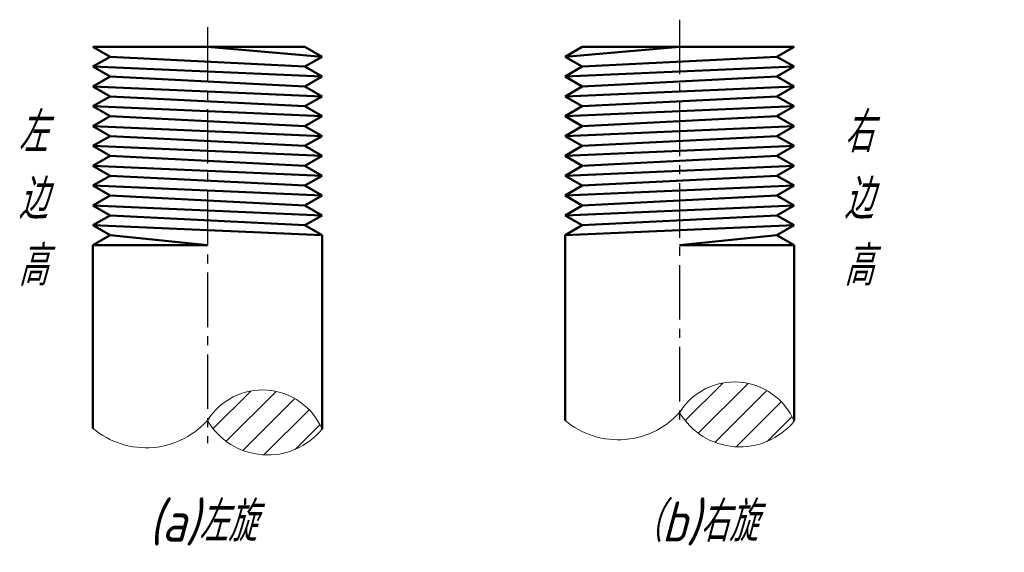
# Model space of a CAD drawing. Header units: millimetres. Extents: x 107.6 to 193.5, y 100.5 to 147.1.
import ezdxf

# ---------------------------------------------------------------- set-up
doc = ezdxf.new("R2010")
doc.units = ezdxf.units.MM
doc.header["$LTSCALE"] = 0.5
doc.linetypes.add('CENTER2', pattern=[28.575, 19.05, -3.175, 3.175, -3.175])
doc.layers.add('点画线层', color=3, linetype='CENTER2', lineweight=25)
doc.layers.add('粗实线层', color=1, linetype='Continuous', lineweight=50)
doc.layers.add('细实线层', color=7, linetype='Continuous')
doc.styles.add('工程斜体', font='gbeitc.shx', dxfattribs={"bigfont": 'gbcbig.shx'})

# ---------------------------------------------------------------- blocks, each defined once
blk = doc.blocks.new('df')
at = {"lineweight": 0, "ltscale": 0.5}
h = blk.add_hatch(dxfattribs=at)
h.set_pattern_fill('ANSI31', scale=0.5, style=0)
h.set_pattern_definition([(45, (-96.502, -183.788), (-1.122532, 1.122532), [])])
h.paths.add_polyline_path([(27.453, -19.155, 0.523738), (37.453, -19.917, 0.605111)])
h = blk.add_hatch(dxfattribs=at)
h.set_pattern_fill('ANSI31', scale=0.5, style=0)
h.set_pattern_definition([(45, (-137.7064, -184.4878), (-1.122532, 1.122532), [])])
h.paths.add_polyline_path([(-13.752, -19.855, 0.523738), (-3.752, -20.617, 0.605111)])
at = {"color": 7, "lineweight": 0, "ltscale": 0.5}
for centre, radius, start, end in [((32.253, -22.155), 5.661, 23.28403, 147.99849), ((-8.952, -22.855), 5.661, 23.28403, 147.99849), ((-19.114, -15.033), 7.211, 229.96771, 320.09841), ((22.091, -14.334), 7.211, 229.96771, 320.09841), ((32.717, -16.072), 6.1, 210.35572, 320.92681), ((-8.488, -16.772), 6.1, 210.35572, 320.92681)]:
    blk.add_arc(centre, radius, start, end, dxfattribs=at)
at = {"layer": '点画线层', "color": 7, "ltscale": 0.5}
for p, q in [((27.453, 15.145), (27.453, -19.855)), ((-13.752, 14.485), (-13.752, -21.855))]:
    blk.add_line(p, q, dxfattribs=at)
at = {"layer": '粗实线层', "color": 7, "ltscale": 0.5}
for p, q in [((-23.752, 12.777), (-22.252, 12.777)), ((-23.752, 12.777), (-22.252, 11.91)), ((-22.252, 12.777), (-5.252, 12.777)), ((-3.752, 11.91), (-13.752, 12.777)), ((-5.252, 12.777), (-3.752, 11.91)), ((18.953, 12.777), (17.453, 11.91)), ((17.453, 11.91), (27.453, 12.777)), ((35.953, 12.777), (18.953, 12.777)), ((37.453, 12.777), (35.953, 12.777)), ((37.453, 12.777), (35.953, 11.91)), ((-22.252, 11.91), (-23.752, 11.044)), ((-22.252, 11.91), (-5.252, 11.044)), ((-3.752, 11.91), (-5.252, 11.044)), ((17.453, 11.91), (18.953, 11.044)), ((35.953, 11.91), (18.953, 11.044)), ((35.953, 11.91), (37.453, 11.044)), ((-23.752, 11.044), (-22.252, 10.178)), ((-23.752, 11.044), (-3.752, 10.178)), ((-5.252, 11.044), (-3.752, 10.178)), ((18.953, 11.044), (17.453, 10.178)), ((37.453, 11.044), (17.453, 10.178)), ((37.453, 11.044), (35.953, 10.178)), ((-22.252, 10.178), (-23.752, 9.312)), ((-22.252, 10.178), (-5.252, 9.312)), ((-3.752, 10.178), (-5.252, 9.312)), ((17.453, 10.178), (18.953, 9.312)), ((35.953, 10.178), (18.953, 9.312)), ((35.953, 10.178), (37.453, 9.312)), ((-23.752, 9.312), (-22.252, 8.446)), ((-23.752, 9.312), (-3.752, 8.446)), ((-5.252, 9.312), (-3.752, 8.446)), ((18.953, 9.312), (17.453, 8.446)), ((37.453, 9.312), (17.453, 8.446)), ((37.453, 9.312), (35.953, 8.446)), ((-22.252, 8.446), (-23.752, 7.58)), ((-22.252, 8.446), (-5.252, 7.58)), ((-3.752, 8.446), (-5.252, 7.58)), ((17.453, 8.446), (18.953, 7.58)), ((35.953, 8.446), (18.953, 7.58)), ((35.953, 8.446), (37.453, 7.58)), ((-23.752, 7.58), (-22.252, 6.714)), ((-23.752, 7.58), (-3.752, 6.714)), ((-5.252, 7.58), (-3.752, 6.714)), ((18.953, 7.58), (17.453, 6.714)), ((37.453, 7.58), (17.453, 6.714)), ((37.453, 7.58), (35.953, 6.714)), ((-22.252, 6.714), (-23.752, 5.848)), ((-22.252, 6.714), (-5.252, 5.848)), ((-3.752, 6.714), (-5.252, 5.848)), ((17.453, 6.714), (18.953, 5.848)), ((35.953, 6.714), (18.953, 5.848)), ((35.953, 6.714), (37.453, 5.848)), ((-23.752, 5.848), (-22.252, 4.982)), ((-23.752, 5.848), (-3.752, 4.982)), ((-5.252, 5.848), (-3.752, 4.982)), ((18.953, 5.848), (17.453, 4.982)), ((37.453, 5.848), (17.453, 4.982)), ((37.453, 5.848), (35.953, 4.982)), ((-22.252, 4.982), (-23.752, 4.116)), ((-22.252, 4.982), (-5.252, 4.116)), ((-3.752, 4.982), (-5.252, 4.116)), ((17.453, 4.982), (18.953, 4.116)), ((35.953, 4.982), (18.953, 4.116)), ((35.953, 4.982), (37.453, 4.116)), ((-23.752, 4.116), (-22.252, 3.25)), ((-23.752, 4.116), (-3.752, 3.25)), ((-5.252, 4.116), (-3.752, 3.25)), ((18.953, 4.116), (17.453, 3.25)), ((37.453, 4.116), (17.453, 3.25)), ((37.453, 4.116), (35.953, 3.25)), ((-22.252, 3.25), (-23.752, 2.384)), ((-22.252, 3.25), (-5.252, 2.384)), ((-3.752, 3.25), (-5.252, 2.384)), ((17.453, 3.25), (18.953, 2.384)), ((35.953, 3.25), (18.953, 2.384)), ((35.953, 3.25), (37.453, 2.384)), ((-23.752, 2.384), (-22.252, 1.518)), ((-23.752, 2.384), (-3.752, 1.518)), ((-5.252, 2.384), (-3.752, 1.518)), ((18.953, 2.384), (17.453, 1.518)), ((37.453, 2.384), (17.453, 1.518)), ((37.453, 2.384), (35.953, 1.518)), ((-22.252, 1.518), (-23.752, 0.652)), ((-22.252, 1.518), (-5.252, 0.652)), ((-3.752, 1.518), (-5.252, 0.652)), ((17.453, 1.518), (18.953, 0.652)), ((35.953, 1.518), (18.953, 0.652)), ((35.953, 1.518), (37.453, 0.652)), ((-23.752, 0.652), (-22.252, -0.214)), ((-23.752, 0.652), (-3.752, -0.214)), ((-5.252, 0.652), (-3.752, -0.214)), ((18.953, 0.652), (17.453, -0.214)), ((37.453, 0.652), (17.453, -0.214)), ((37.453, 0.652), (35.953, -0.214)), ((-22.252, -0.214), (-23.752, -1.08)), ((-22.252, -0.214), (-5.252, -1.08)), ((-3.752, -0.214), (-5.252, -1.08)), ((17.453, -0.214), (18.953, -1.08)), ((35.953, -0.214), (18.953, -1.08)), ((35.953, -0.214), (37.453, -1.08)), ((-23.752, -1.08), (-22.252, -1.946)), ((-23.752, -1.08), (-3.752, -1.946)), ((-5.252, -1.08), (-3.752, -1.946)), ((18.953, -1.08), (17.453, -1.946)), ((37.453, -1.08), (17.453, -1.946)), ((37.453, -1.08), (35.953, -1.946)), ((-22.252, -1.946), (-23.752, -2.812)), ((-22.252, -1.946), (-5.252, -2.812)), ((-3.752, -1.946), (-5.252, -2.812)), ((17.453, -1.946), (18.953, -2.812)), ((35.953, -1.946), (18.953, -2.812)), ((35.953, -1.946), (37.453, -2.812)), ((-23.752, -2.812), (-22.252, -3.678)), ((-23.752, -2.812), (-3.752, -3.678)), ((-5.252, -2.812), (-3.752, -3.678)), ((18.953, -2.812), (17.453, -3.678)), ((37.453, -2.812), (17.453, -3.678)), ((37.453, -2.812), (35.953, -3.678)), ((-22.252, -3.678), (-23.752, -4.544)), ((-22.252, -3.678), (-13.752, -4.544)), ((-3.752, -3.678), (-3.752, -20.617)), ((17.453, -3.678), (17.453, -19.855)), ((35.953, -3.678), (27.453, -4.544)), ((35.953, -3.678), (37.453, -4.544)), ((-23.752, -4.544), (-13.752, -4.544)), ((-23.752, -4.544), (-23.752, -20.555)), ((37.453, -4.544), (27.453, -4.544)), ((37.453, -4.544), (37.453, -19.855))]:
    blk.add_line(p, q, dxfattribs=at)
at = {"color": 7, "lineweight": 0, "ltscale": 0.5, "char_height": 3.5, "width": 3.88048, "attachment_point": 1, "style": '工程斜体'}
for s, insert in [('左边高', (-30.277, 7.065)), ('右边高', (41.784, 7.065))]:
    blk.add_mtext(s, dxfattribs=dict(at, insert=insert))
at = {"layer": '细实线层', "ltscale": 0.5, "style": '工程斜体'}
for s, p in [('(a)左旋', (-18.858, -30.438)), ('（b)右旋', (23.371, -30.438))]:
    blk.add_text(s, height=3.5, dxfattribs=at).set_placement(p)

msp = doc.modelspace()

# ---------------------------------------------------------------- block references
at = {"layer": '细实线层'}
msp.add_blockref('df', (137.706, 131.908), dxfattribs=at)

doc.saveas('drawing.dxf')
